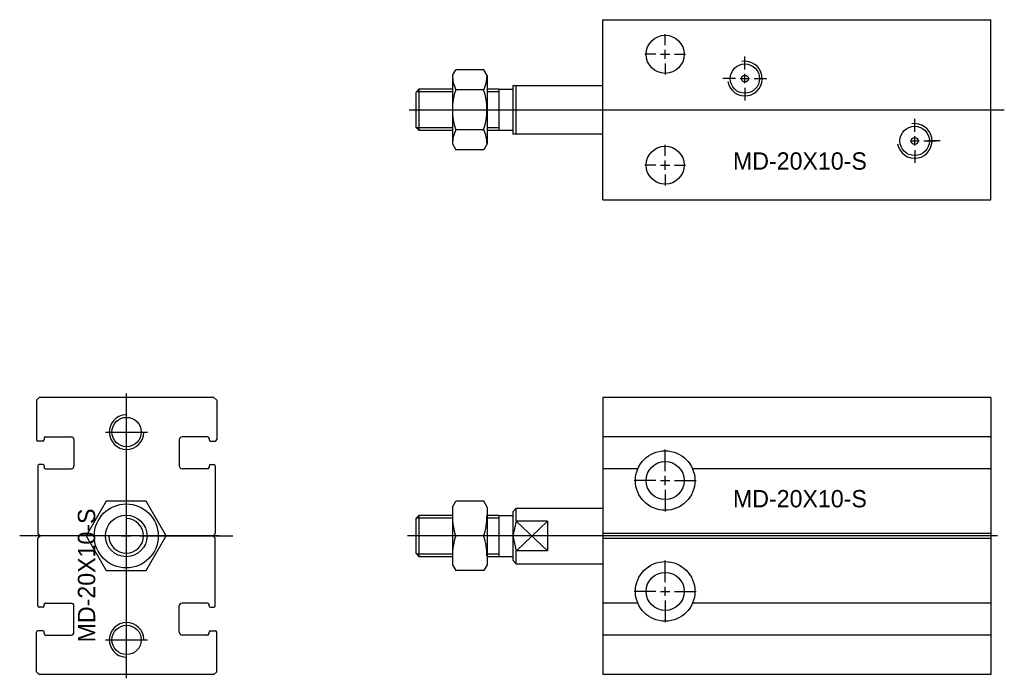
# Model space of a CAD drawing. Header units: millimetres. Extents: x -1657 to 8845, y -11980 to 3013.
# Tile 174 of 256: x -1219 to -1077, y 1857 to 1953. Entities that reach past the tile are written whole.
import ezdxf

# ---------------------------------------------------------------- set-up
doc = ezdxf.new("R2010")
doc.units = ezdxf.units.MM
doc.layers.add('定位气缸', color=252, linetype='Continuous')

# ---------------------------------------------------------------- blocks, each defined once
blk = doc.blocks.new('1AEC4')
at = {"layer": '定位气缸'}
for p, q in [((8, 17.84), (8, -22.16)), ((64, 17.84), (8, 17.84)), ((64, 17.84), (64, -22.16)), ((64, 12.14), (8, 12.14)), ((17, 7.18), (17, 10.31)), ((13.05, 7.54), (8, 7.54)), ((64, 7.54), (20.95, 7.54)), ((15.67, 5.84), (12.53, 5.84)), ((16.33, 5.84), (17.67, 5.84)), ((17, 5.18), (17, 6.51)), ((18.33, 5.84), (21.47, 5.84)), ((17, 4.51), (17, 1.38)), ((-13.7, 2.01), (-13.22, 2.84)), ((-9.18, 2.84), (-13.22, 2.84)), ((-8.7, 2.01), (-9.18, 2.84)), ((-13.7, 2.01), (-13.7, -6.32)), ((-8.7, 2.01), (-8.7, -6.32)), ((-5, 1.34), (-4.5, 1.84)), ((-4.5, 0), (-4.5, 1.84)), ((-4.5, 1.84), (8, 1.84)), ((-18.5, 0.84), (-19, 0.34)), ((-19, 0.34), (-19, -4.66)), ((-18.88, 0.47), (-13.7, 0.47)), ((-18.5, 0.84), (-13.7, 0.84)), ((-18.5, -5.16), (-18.5, 0.84)), ((-8.7, 0.84), (-7, 0.84)), ((-8.7, 0.47), (-7, 0.47)), ((-7, 0.84), (-7, -5.16)), ((-7, 0.79), (-5, 0.79)), ((-5, 1.34), (-5, -5.66)), ((-4.5, 0), (-5, -2.16)), ((-4.5, 0), (0, -4.32)), ((-4.5, -4.36), (0, 0)), ((0, 0), (-4.5, 0)), ((64.96, -2.16), (-20.16, -2.16)), ((-9.18, -2.16), (-13.22, -2.16)), ((-5, -2.16), (-4.5, -4.36)), ((64, -1.81), (8, -1.81)), ((64, -2.51), (8, -2.51)), ((-19, -4.66), (-18.5, -5.16)), ((-13.7, -4.78), (-18.88, -4.78)), ((-13.7, -5.16), (-18.5, -5.16)), ((-7, -4.78), (-8.7, -4.78)), ((-7, -5.16), (-8.7, -5.16)), ((-7, -5.11), (-5, -5.11)), ((-5, -5.66), (-4.5, -6.16)), ((-4.5, -6.16), (-4.5, -4.32)), ((0, -4.32), (-4.5, -4.32)), ((-13.7, -6.32), (-13.22, -7.16)), ((-8.7, -6.32), (-9.18, -7.16)), ((-4.5, -6.16), (8, -6.16)), ((17, -8.82), (17, -5.69)), ((-9.18, -7.16), (-13.22, -7.16)), ((17, -10.82), (17, -9.49)), ((15.67, -10.16), (12.53, -10.16)), ((16.33, -10.16), (17.67, -10.16)), ((18.33, -10.16), (21.47, -10.16)), ((13.05, -11.86), (8, -11.86)), ((17, -11.49), (17, -14.62)), ((64, -11.86), (20.95, -11.86)), ((64, -16.46), (8, -16.46)), ((64, -22.16), (8, -22.16))]:
    blk.add_line(p, q, dxfattribs=at)
at = {"layer": '定位气缸', "ltscale": 1.375}
blk.add_line((0, 0), (0, -4.32), dxfattribs=at)
at = {"layer": '定位气缸'}
for centre, radius in [((17, 5.84), 4.3), ((17, 5.84), 2.75), ((17, -10.16), 4.3), ((17, -10.16), 2.75)]:
    blk.add_circle(centre, radius, dxfattribs=at)
for centre, start, end in [((-4.83, 0.73), 180, 198.9842), ((-17.58, 0.73), 341.0158, 0), ((-4.83, -5.05), 161.0158, 180), ((-17.58, -5.05), 0, 18.9842)]:
    blk.add_arc(centre, 8.87, start, end, dxfattribs=at)
blk.add_text('MD-20X10-S', height=2.5, dxfattribs=at).set_placement((26.78, 1.97))
blk = doc.blocks.new('1AEC3')
at = {"layer": '定位气缸'}
for p, q in [((0, 26), (56, 26)), ((0, 0), (0, 26)), ((56, 0), (56, 26)), ((9, 22.33), (9, 23.92)), ((9, 20.33), (9, 21.67)), ((7.67, 21), (6.08, 21)), ((8.33, 21), (9.67, 21)), ((10.33, 21), (11.92, 21)), ((20.5, 18.83), (20.5, 20.67)), ((-21.7, 17.94), (-21.22, 18.77)), ((-17.18, 18.77), (-21.22, 18.77)), ((-16.7, 17.94), (-17.18, 18.77)), ((9, 19.67), (9, 18.08)), ((-21.7, 17.94), (-21.7, 8.06)), ((-16.7, 17.94), (-16.7, 8.06)), ((19.17, 17.5), (17.33, 17.5)), ((19.83, 17.5), (21.17, 17.5)), ((20.5, 16.83), (20.5, 18.17)), ((21.83, 17.5), (23.67, 17.5)), ((-26.5, 16), (-27, 15.5)), ((-26.5, 10), (-26.5, 16)), ((-26.5, 16), (-21.7, 16)), ((-17.18, 15.89), (-21.22, 15.89)), ((-16.7, 16), (-15, 16)), ((-15, 16), (-15, 10)), ((-15, 15.95), (-13, 15.95)), ((-13, 16.5), (0, 16.5)), ((-13, 16.45), (-13, 9.5)), ((-12.5, 9.5), (-12.5, 16.5)), ((20.5, 16.17), (20.5, 14.33)), ((-27, 15.5), (-27, 10.5)), ((-26.88, 15.62), (-21.7, 15.62)), ((-16.7, 15.62), (-15, 15.62)), ((-27.93, 13), (57.93, 13)), ((45, 9.83), (45, 11.67)), ((-27, 10.5), (-26.5, 10)), ((-21.7, 10.38), (-26.88, 10.38)), ((-21.7, 10), (-26.5, 10)), ((-17.18, 10.11), (-21.22, 10.11)), ((-15, 10.38), (-16.7, 10.38)), ((-15, 10), (-16.7, 10)), ((-15, 10.05), (-13, 10.05)), ((-13, 9.5), (0, 9.5)), ((45, 7.83), (45, 9.17)), ((-21.7, 8.06), (-21.22, 7.23)), ((-17.18, 7.23), (-21.22, 7.23)), ((-16.7, 8.06), (-17.18, 7.23)), ((9, 6.33), (9, 7.92)), ((44.33, 8.5), (45.67, 8.5)), ((45, 7.17), (45, 5.33)), ((46.33, 8.5), (48.17, 8.5)), ((48.67, 8.5), (46.83, 8.5)), ((7.67, 5), (6.08, 5)), ((8.33, 5), (9.67, 5)), ((9, 4.33), (9, 5.67)), ((10.33, 5), (11.92, 5)), ((9, 3.67), (9, 2.08)), ((0, 0), (56, 0))]:
    blk.add_line(p, q, dxfattribs=at)
for centre, radius in [((9, 21), 2.75), ((20.5, 17.5), 2.12), ((20.5, 17.5), 0.5), ((45, 8.5), 2.12), ((45, 8.5), 0.5), ((9, 5), 2.75)]:
    blk.add_circle(centre, radius, dxfattribs=at)
for centre, radius, start, end in [((20.5, 17.5), 2.5, 190, 100), ((-16.76, 18.02), 4.94, 180.93, 205.5583), ((-21.64, 18.02), 4.94, 334.4417, 359.07), ((-12.83, 13), 8.87, 161.0158, 198.9842), ((-25.58, 13), 8.87, 341.0158, 18.9842), ((-16.76, 7.98), 4.94, 154.4417, 179.07), ((-21.64, 7.98), 4.94, 0.93, 25.5583), ((45, 8.5), 2.5, 190, 100)]:
    blk.add_arc(centre, radius, start, end, dxfattribs=at)
blk.add_text('MD-20X10-S', height=2.5, dxfattribs=at).set_placement((18.78, 4.35))
blk = doc.blocks.new('1AE2D')
at = {"layer": '定位气缸'}
for p, q in [((-12.28, 19.6), (-11.88, 20)), ((13.32, 20), (-11.88, 20)), ((0.72, -20.55), (0.72, 20.55)), ((13.32, 20), (13.72, 19.6)), ((-12.28, 19.6), (-12.28, 13.9)), ((13.72, 19.6), (13.72, 13.9)), ((-10.98, 14.3), (-7.28, 14.3)), ((-2.32, 15), (3.76, 15)), ((12.42, 14.3), (8.72, 14.3)), ((-11.38, 13.7), (-12.08, 13.7)), ((-11.18, 14.1), (-11.18, 13.9)), ((-6.88, 13.9), (-6.88, 10.1)), ((8.32, 13.9), (8.32, 10.1)), ((12.62, 14.1), (12.62, 13.9)), ((12.82, 13.7), (13.52, 13.7)), ((-12.08, 10.1), (-12.08, 0.42)), ((-11.38, 10.3), (-11.88, 10.3)), ((-11.18, 10.1), (-11.18, 9.9)), ((12.62, 10.1), (12.62, 9.9)), ((12.82, 10.3), (13.32, 10.3)), ((13.52, 10.1), (13.52, 0.42)), ((-10.98, 9.7), (-7.28, 9.7)), ((12.42, 9.7), (8.72, 9.7)), ((-1.28, 0), (-14.7, 0)), ((-1.28, 0), (-14.7, 0)), ((14.09, 0), (-12.66, 0)), ((-11.81, 0.07), (-12.02, 0.28)), ((0, 0), (1.33, 0)), ((0, 0), (1.33, 0)), ((2.62, 0), (16.03, 0)), ((2.62, 0), (16.03, 0)), ((13.25, 0.07), (13.46, 0.28)), ((-12.08, -10.1), (-12.08, -0.42)), ((-11.81, -0.07), (-12.02, -0.28)), ((13.25, -0.07), (13.46, -0.28)), ((13.52, -10.1), (13.52, -0.42)), ((-11.18, -10.1), (-11.18, -9.9)), ((-10.98, -9.7), (-7.28, -9.7)), ((12.42, -9.7), (8.72, -9.7)), ((12.62, -10.1), (12.62, -9.9)), ((-11.38, -10.3), (-11.88, -10.3)), ((-6.88, -13.9), (-6.88, -10.1)), ((8.32, -13.9), (8.32, -10.1)), ((12.82, -10.3), (13.32, -10.3)), ((-12.28, -19.6), (-12.28, -13.9)), ((-11.38, -13.7), (-12.08, -13.7)), ((-11.18, -14.1), (-11.18, -13.9)), ((12.62, -14.1), (12.62, -13.9)), ((12.82, -13.7), (13.52, -13.7)), ((13.72, -19.6), (13.72, -13.9)), ((-10.98, -14.3), (-7.28, -14.3)), ((-2.32, -15), (3.76, -15)), ((12.42, -14.3), (8.72, -14.3)), ((-11.88, -20), (-12.28, -19.6)), ((13.72, -19.6), (13.32, -20)), ((13.32, -20), (-11.88, -20))]:
    blk.add_line(p, q, dxfattribs=at)
blk.add_lwpolyline([(-2.22, -5), (3.55, -5), (6.44, 0), (3.55, 5), (-2.22, 5), (-5.11, 0)], close=True, dxfattribs=at)
for centre, radius in [((0.72, 15), 2.12), ((0.67, 0), 4.62), ((0.67, 0), 3), ((0.72, -15), 2.12)]:
    blk.add_circle(centre, radius, dxfattribs=at)
for centre, radius, start, end in [((0.72, 15), 2.5, 93.5456, 358.2375), ((-10.98, 14.1), 0.2, 90, 180), ((-7.28, 13.9), 0.4, 0, 90), ((8.72, 13.9), 0.4, 90, 180), ((12.42, 14.1), 0.2, 0, 90), ((-12.08, 13.9), 0.2, 180, 270), ((-11.38, 13.9), 0.2, 270, 0), ((12.82, 13.9), 0.2, 180, 270), ((13.52, 13.9), 0.2, 270, 0), ((-11.88, 10.1), 0.2, 90, 180), ((-11.38, 10.1), 0.2, 0, 90), ((-7.28, 10.1), 0.4, 270, 0), ((8.72, 10.1), 0.4, 180, 270), ((12.82, 10.1), 0.2, 90, 180), ((13.32, 10.1), 0.2, 0, 90), ((-10.98, 9.9), 0.2, 180, 270), ((12.42, 9.9), 0.2, 270, 0), ((0.67, 0), 2.5, 180, 90), ((-11.88, 0.42), 0.2, 180, 225), ((-11.88, 0), 0.1, 315, 45), ((13.32, 0), 0.1, 135, 225), ((13.32, 0.42), 0.2, 315, 0), ((-11.88, -0.42), 0.2, 135, 180), ((13.32, -0.42), 0.2, 0, 45), ((-10.98, -9.9), 0.2, 90, 180), ((-7.28, -10.1), 0.4, 0, 90), ((8.72, -10.1), 0.4, 90, 180), ((12.42, -9.9), 0.2, 0, 90), ((-11.88, -10.1), 0.2, 180, 270), ((-11.38, -10.1), 0.2, 270, 0), ((12.82, -10.1), 0.2, 180, 270), ((13.32, -10.1), 0.2, 270, 0), ((0.72, -15), 2.5, 1.7625, 266.4544), ((-12.08, -13.9), 0.2, 90, 180), ((-11.38, -13.9), 0.2, 0, 90), ((-10.98, -14.1), 0.2, 180, 270), ((-7.28, -13.9), 0.4, 270, 0), ((8.72, -13.9), 0.4, 180, 270), ((12.42, -14.1), 0.2, 270, 0), ((12.82, -13.9), 0.2, 90, 180), ((13.52, -13.9), 0.2, 0, 90)]:
    blk.add_arc(centre, radius, start, end, dxfattribs=at)
blk.add_text('MD-20X10-S', height=2.5, rotation=90, dxfattribs=at).set_placement((-3.81, -15.36))

msp = doc.modelspace()

# ---------------------------------------------------------------- block references
at = {"layer": '定位气缸', "ltscale": 1.375}
for name, p in [('1AEC3', (-1134.7911, 1926.5336)), ('1AE2D', (-1204.2249, 1878.0103)), ('1AEC4', (-1142.7911, 1880.1686))]:
    msp.add_blockref(name, p, dxfattribs=at)

doc.saveas('drawing.dxf')
